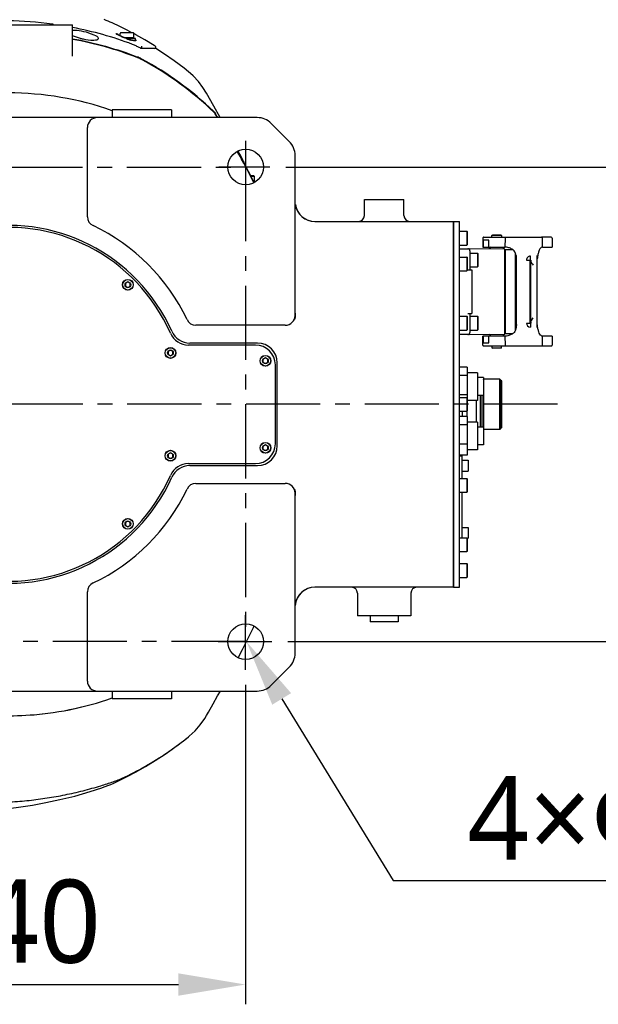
# Model space of a CAD drawing. Header units: millimetres. Extents: x 7426 to 8300, y 124 to 421.
# Tile 85 of 135: x 8011 to 8026, y 302 to 327. Entities that reach past the tile are written whole.
import ezdxf
from ezdxf import colors
from ezdxf.entities.mleader import LeaderData, LeaderLine
from ezdxf.math import Vec2, Vec3

# ---------------------------------------------------------------- set-up
doc = ezdxf.new("R2010")
doc.units = ezdxf.units.MM
doc.linetypes.add('BANKLINE1', pattern=[5.5, 4, -1.5])
doc.linetypes.add('CENTER', pattern=[0.6, 0.375, -0.075, 0.075, -0.075])
doc.layers.add('00_COMPONENTS', color=7, linetype='BANKLINE1')
doc.layers.add('外形图', color=7, linetype='Continuous')
doc.styles.add('微软雅黑', font='msyh.ttc')
doc.dimstyles.new('尺寸标注_1_20比例', dxfattribs={"dimtxt": 2.1, "dimasz": 1.7, "dimexe": 0.5, "dimexo": 0.4, "dimgap": 0.5, "dimtad": 1, "dimdec": 1, "dimlfac": 20, "dimdsep": 46, "dimtxsty": '微软雅黑', "dimcen": 0.09, "dimadec": 0, "dimazin": 0, "dimtp": 0.01, "dimtm": 0.01, "dimtfac": 1, "dimtdec": 1, "dimtofl": 0, "dimtmove": 0, "dimatfit": 3, "dimfxl": 1, "dimtolj": 1, "dimarcsym": 0})

# ---------------------------------------------------------------- blocks, each defined once
blk = doc.blocks.new('*D1484')
at = {"layer": '00_COMPONENTS', "color": 0, "linetype": 'ByBlock', "lineweight": -2, "ltscale": 20}
for p, q in [((8004.703, 322.672), (8004.703, 332.796)), ((8011.003, 322.672), (8011.003, 332.796)), ((8003.003, 332.296), (8001.303, 332.296)), ((8004.703, 332.296), (8011.003, 332.296)), ((8012.703, 332.296), (8025.707, 332.296)), ((8012.703, 332.296), (8014.403, 332.296))]:
    blk.add_line(p, q, dxfattribs=at)
at = {"layer": '00_COMPONENTS', "color": 0}
for points in [[(8003.003, 332.012), (8003.003, 332.579), (8004.703, 332.296)], [(8012.703, 332.579), (8012.703, 332.012), (8011.003, 332.296)]]:
    blk.add_solid(points, dxfattribs=at)
at = {"layer": 'Defpoints', "color": 0}
for p in [(8011.003, 332.296), (8004.703, 322.272), (8011.003, 322.272)]:
    blk.add_point(p, dxfattribs=at)
at = {"layer": '00_COMPONENTS', "color": 0, "insert": (8019.205, 333.886), "char_height": 2.1, "attachment_point": 5, "style": '微软雅黑'}
blk.add_mtext('\\A1;\\A1;126±0.03', dxfattribs=at)
blk = doc.blocks.new('*D1485')
at = {"layer": '00_COMPONENTS', "color": 0, "linetype": 'ByBlock', "lineweight": -2, "ltscale": 20}
for p, q in [((8005.003, 309.928), (8005.003, 301.849)), ((8017.003, 309.928), (8017.003, 301.849)), ((8006.703, 302.349), (8015.303, 302.349))]:
    blk.add_line(p, q, dxfattribs=at)
at = {"layer": '00_COMPONENTS', "color": 0}
for points in [[(8006.703, 302.632), (8006.703, 302.066), (8005.003, 302.349)], [(8015.303, 302.066), (8015.303, 302.632), (8017.003, 302.349)]]:
    blk.add_solid(points, dxfattribs=at)
at = {"layer": 'Defpoints', "color": 0}
for p in [(8005.003, 310.328), (8017.003, 310.328), (8017.003, 302.349)]:
    blk.add_point(p, dxfattribs=at)
at = {"layer": '00_COMPONENTS', "color": 0, "insert": (8011.003, 303.934), "char_height": 2.1, "attachment_point": 5, "style": '微软雅黑'}
blk.add_mtext('\\A1;240', dxfattribs=at)
blk = doc.blocks.new('*D1486')
at = {"layer": '00_COMPONENTS', "color": 0, "linetype": 'ByBlock', "lineweight": -2, "ltscale": 20}
for p, q in [((8018.016, 323.02), (8029.881, 323.02)), ((8029.381, 321.32), (8029.381, 312.72)), ((8018.068, 311.02), (8029.881, 311.02))]:
    blk.add_line(p, q, dxfattribs=at)
at = {"layer": '00_COMPONENTS', "color": 0}
for points in [[(8029.665, 321.32), (8029.098, 321.32), (8029.381, 323.02)], [(8029.098, 312.72), (8029.665, 312.72), (8029.381, 311.02)]]:
    blk.add_solid(points, dxfattribs=at)
at = {"layer": 'Defpoints', "color": 0}
for p in [(8017.616, 323.02), (8017.668, 311.02), (8029.381, 311.02)]:
    blk.add_point(p, dxfattribs=at)
at = {"layer": '00_COMPONENTS', "color": 0, "insert": (8027.796, 317.02), "char_height": 2.1, "attachment_point": 5, "rotation": 90, "style": '微软雅黑'}
blk.add_mtext('\\A1;240', dxfattribs=at)

msp = doc.modelspace()

# ---------------------------------------------------------------- linework, layer by layer
at = {"layer": '00_COMPONENTS', "ltscale": 20}
for p, q in [((8017.0034, 323.6865), (8017.0034, 322.4452)), ((8017.6165, 323.0201), (8016.328, 323.0201)), ((8017.0034, 310.303), (8017.0034, 311.6884)), ((8016.3102, 311.0201), (8017.6684, 311.0201))]:
    msp.add_line(p, q, dxfattribs=at)
at = {"layer": '00_COMPONENTS', "linetype": 'CENTER', "ltscale": 5}
for p, q in [((8005.0034, 323.0201), (8017.0034, 323.0201)), ((8017.0034, 323.0201), (8017.0034, 311.0201)), ((8017.0034, 311.0201), (8005.0034, 311.0201))]:
    msp.add_line(p, q, dxfattribs=at)
at = {"layer": '外形图', "linetype": 'Continuous'}
for p, q in [((8013.631, 326.6641), (8013.5806, 326.6861)), ((8013.6631, 326.6495), (8013.631, 326.6641)), ((8009.3785, 326.6201), (8012.6283, 326.6201)), ((8012.1299, 326.6307), (8012.1141, 326.6329)), ((8012.1496, 326.6279), (8012.1299, 326.6307)), ((8012.6284, 325.8278), (8012.6284, 326.6201)), ((8014.1509, 326.4176), (8013.8559, 326.4176)), ((8013.816, 326.3466), (8013.8012, 326.3545)), ((8013.8234, 326.3355), (8013.8054, 326.3443)), ((8013.8309, 326.3392), (8013.8309, 326.3926)), ((8013.933, 326.2939), (8013.904, 326.3059)), ((8013.9627, 326.2822), (8013.933, 326.2939)), ((8014.1759, 326.2874), (8013.9496, 326.2874)), ((8013.992, 326.2711), (8013.9627, 326.2822)), ((8014.0038, 326.2668), (8013.992, 326.2711)), ((8014.2234, 326.2701), (8013.9949, 326.2701)), ((8014.0222, 326.2603), (8014.0038, 326.2668)), ((8014.0687, 326.2453), (8014.0532, 326.2501)), ((8014.1279, 326.2294), (8014.1041, 326.2355)), ((8014.1175, 326.2273), (8014.1071, 326.2298)), ((8014.13, 326.2244), (8014.1175, 326.2273)), ((8014.1356, 326.2231), (8014.13, 326.2244)), ((8014.1407, 326.222), (8014.1356, 326.2231)), ((8014.1527, 326.2235), (8014.1453, 326.2252)), ((8014.1591, 326.2221), (8014.1527, 326.2235)), ((8014.1715, 326.2201), (8014.2256, 326.2201)), ((8014.1852, 326.2201), (8014.1725, 326.2201)), ((8014.173, 326.2201), (8014.1855, 326.2201)), ((8014.1759, 326.2874), (8014.1759, 326.3926)), ((8014.1759, 326.2874), (8014.2135, 326.2737)), ((8014.2234, 326.2201), (8014.1778, 326.2201)), ((8014.2213, 326.2201), (8014.227, 326.2201)), ((8014.2234, 326.2201), (8014.2234, 326.2701)), ((8014.2427, 326.2201), (8014.2234, 326.2201)), ((8014.2564, 326.0713), (8014.2364, 326.0814)), ((8014.3161, 326.0408), (8014.2962, 326.051)), ((8014.7293, 326.0201), (8014.3558, 326.0201)), ((8014.3733, 326.0559), (8014.3733, 326.0451)), ((8014.719, 326.0776), (8014.6916, 326.0947)), ((8014.7295, 326.0451), (8014.7295, 326.0565)), ((8012.6284, 325.827), (8012.6284, 325.8278)), ((8014.3656, 325.758), (8014.38, 325.7502)), ((8015.5558, 325.43), (8015.5528, 325.4324)), ((8015.6761, 325.3242), (8015.5529, 325.4324)), ((8013.6284, 324.4701), (8013.6284, 324.2701)), ((8015.1283, 324.4701), (8013.6285, 324.4701)), ((8015.1284, 324.4701), (8015.1284, 324.2701)), ((8017.2963, 324.2701), (8004.7105, 324.2701)), ((8016.2229, 324.3954), (8016.2277, 324.3879)), ((8016.2277, 324.3879), (8016.2407, 324.3669)), ((8013.0034, 321.7635), (8013.0034, 324.0201)), ((8018.1069, 323.6665), (8017.6498, 324.1236)), ((8018.2534, 319.2701), (8018.2534, 323.313)), ((8017.2134, 322.7951), (8017.1331, 322.7951)), ((8017.2284, 322.7801), (8017.1407, 322.7801)), ((8017.2284, 322.7801), (8017.2134, 322.7951)), ((8017.2284, 322.631), (8017.2284, 322.7801)), ((8020.0034, 322.1951), (8021.0034, 322.1951)), ((8020.0034, 321.7951), (8020.0034, 322.1951)), ((8021.0034, 321.7951), (8021.0034, 322.1951)), ((8018.7534, 321.6451), (8022.2534, 321.6451)), ((8022.2534, 321.6451), (8022.4034, 321.6451)), ((8022.2534, 321.6451), (8022.2534, 312.3951)), ((8022.2534, 312.3951), (8022.2534, 321.6451)), ((8022.4034, 312.3951), (8022.4034, 321.6451)), ((8022.4034, 321.3951), (8022.5959, 321.3951)), ((8022.6034, 321.3876), (8022.5959, 321.3951)), ((8022.5959, 321.3951), (8022.5959, 321.0451)), ((8022.6034, 321.3876), (8022.6034, 321.0526)), ((8022.9984, 321.2201), (8022.9984, 320.9979)), ((8023.0238, 321.2451), (8024.4759, 321.2451)), ((8023.2284, 321.2901), (8023.2384, 321.3001)), ((8023.4684, 321.2901), (8023.2284, 321.2901)), ((8023.2284, 321.2451), (8023.2284, 321.2901)), ((8023.4584, 321.3001), (8023.2384, 321.3001)), ((8023.4584, 321.3001), (8023.4684, 321.2901)), ((8023.4684, 321.2901), (8023.4684, 321.2451)), ((8023.5652, 321.2201), (8023.5512, 320.9979)), ((8024.7234, 321.2451), (8024.4788, 321.2451)), ((8024.5027, 321.2201), (8024.4998, 321.22)), ((8024.5092, 320.9979), (8024.5027, 321.2201)), ((8024.7484, 321.2201), (8024.7484, 320.9979)), ((8022.4034, 321.0451), (8022.5959, 321.0451)), ((8022.4034, 320.9546), (8022.4684, 320.9546)), ((8022.4684, 320.9551), (8022.6683, 320.9551)), ((8022.6034, 321.0526), (8022.5959, 321.0451)), ((8023.5559, 320.9451), (8022.6683, 320.9551)), ((8022.6684, 320.9551), (8022.6686, 320.9551)), ((8022.9984, 320.9979), (8023.5512, 320.9979)), ((8023.1456, 321.1679), (8023.0044, 321.1679)), ((8023.0044, 321.1679), (8023.0044, 320.9979)), ((8023.1456, 320.9979), (8023.1456, 321.1679)), ((8023.2039, 320.9979), (8023.1555, 320.9496)), ((8023.5456, 320.9452), (8023.4929, 320.9979)), ((8023.5559, 318.7951), (8023.5559, 320.9451)), ((8023.5684, 320.9338), (8023.7541, 320.9338)), ((8023.5684, 318.8063), (8023.5684, 320.9338)), ((8024.5092, 320.9979), (8024.7484, 320.9979)), ((8022.4034, 320.7451), (8022.5959, 320.7451)), ((8022.6034, 320.7376), (8022.5959, 320.7451)), ((8022.5959, 320.7451), (8022.5959, 320.3951)), ((8022.6034, 320.7376), (8022.6034, 320.4026)), ((8022.6684, 320.9051), (8022.6684, 320.4201)), ((8022.6684, 320.8451), (8022.8609, 320.8451)), ((8022.8684, 320.8376), (8022.8609, 320.8451)), ((8022.8609, 320.8451), (8022.8609, 320.4951)), ((8022.8684, 320.8376), (8022.8684, 320.5026)), ((8023.5559, 320.8813), (8023.5684, 320.8813)), ((8023.823, 318.901), (8023.823, 320.8392)), ((8023.848, 318.9589), (8023.848, 320.7813)), ((8024.373, 318.959), (8024.373, 320.7812)), ((8022.6684, 320.4951), (8022.8609, 320.4951)), ((8022.8684, 320.5026), (8022.8609, 320.4951)), ((8023.8305, 320.6506), (8023.848, 320.6537)), ((8023.8305, 320.5719), (8023.8305, 320.6506)), ((8023.848, 320.6344), (8023.8305, 320.6375)), ((8023.8305, 320.585), (8023.848, 320.5881)), ((8023.848, 320.5688), (8023.8305, 320.5719)), ((8023.8305, 320.5456), (8023.8468, 320.5485)), ((8023.8305, 320.48), (8023.8305, 320.5456)), ((8023.8305, 320.539), (8023.848, 320.5421)), ((8023.848, 320.4769), (8023.8305, 320.48)), ((8023.8305, 320.4537), (8023.848, 320.4568)), ((8023.8305, 320.3881), (8023.8305, 320.4537)), ((8024.1888, 320.6623), (8024.208, 320.6635)), ((8024.1888, 320.6629), (8024.1888, 320.6615)), ((8024.208, 320.6608), (8024.1888, 320.6623)), ((8024.1888, 320.6596), (8024.208, 320.6608)), ((8024.1888, 320.6602), (8024.1888, 320.6589)), ((8024.208, 320.6581), (8024.1888, 320.6596)), ((8024.1888, 320.6569), (8024.208, 320.6581)), ((8024.1888, 320.6575), (8024.1888, 320.6562)), ((8024.208, 320.6554), (8024.1888, 320.6569)), ((8024.1888, 320.6542), (8024.208, 320.6554)), ((8024.1888, 320.6548), (8024.1888, 320.6535)), ((8024.208, 320.6527), (8024.1888, 320.6542)), ((8024.1888, 320.6515), (8024.208, 320.6527)), ((8024.1888, 320.6521), (8024.1888, 320.6508)), ((8024.208, 320.65), (8024.1888, 320.6515)), ((8024.1888, 320.6488), (8024.208, 320.65)), ((8024.1888, 320.6494), (8024.1888, 320.6481)), ((8024.208, 320.6474), (8024.1888, 320.6488)), ((8024.1888, 320.6461), (8024.208, 320.6474)), ((8024.1888, 320.6467), (8024.1888, 320.6454)), ((8024.208, 320.6447), (8024.1888, 320.6461)), ((8024.1888, 320.6434), (8024.208, 320.6447)), ((8024.1888, 320.644), (8024.1888, 320.6427)), ((8024.208, 320.642), (8024.1888, 320.6434)), ((8024.1888, 320.6414), (8024.1888, 320.64)), ((8024.208, 320.6393), (8024.1888, 320.6407)), ((8024.1888, 320.638), (8024.208, 320.6393)), ((8024.1888, 320.6387), (8024.1888, 319.0988)), ((8024.208, 320.6366), (8024.1888, 320.638)), ((8024.1975, 320.6413), (8024.208, 320.642)), ((8024.1979, 320.6662), (8024.198, 320.6658)), ((8024.198, 320.6652), (8024.198, 320.6658)), ((8024.198, 320.665), (8024.198, 320.6639)), ((8024.208, 320.6635), (8024.198, 320.6643)), ((8024.198, 320.6359), (8024.208, 320.6366)), ((8024.198, 320.6359), (8024.198, 320.6342)), ((8024.198, 320.6335), (8024.198, 319.1067)), ((8024.208, 320.6615), (8024.208, 320.6602)), ((8024.208, 320.6589), (8024.208, 320.6575)), ((8024.208, 320.6562), (8024.208, 320.6548)), ((8024.208, 320.6535), (8024.208, 320.6521)), ((8024.208, 320.6508), (8024.208, 320.6494)), ((8024.208, 320.6481), (8024.208, 320.6467)), ((8024.208, 320.6454), (8024.208, 320.644)), ((8024.208, 320.6427), (8024.208, 320.6414)), ((8024.208, 320.64), (8024.208, 320.6387)), ((8024.208, 320.6373), (8024.208, 320.6363)), ((8022.4034, 320.3951), (8022.5959, 320.3951)), ((8022.6034, 320.4026), (8022.5959, 320.3951)), ((8022.6184, 320.4201), (8022.7184, 320.4201)), ((8022.7184, 320.4201), (8022.7184, 319.3201)), ((8023.848, 320.385), (8023.8305, 320.3881)), ((8023.8305, 320.2831), (8023.848, 320.2862)), ((8023.8305, 320.2044), (8023.8305, 320.2831)), ((8023.8305, 320.2109), (8023.848, 320.2078)), ((8023.8305, 320.2044), (8023.8468, 320.2015)), ((8023.8305, 320.1781), (8023.848, 320.1812)), ((8023.8305, 320.1781), (8023.8305, 320.165)), ((8014.0263, 320.1147), (8013.9641, 320.0788)), ((8013.9641, 320.0788), (8013.9641, 320.0071)), ((8013.9641, 320.0071), (8014.0263, 319.9712)), ((8014.0884, 320.0788), (8014.0263, 320.1147)), ((8014.0263, 319.9712), (8014.0884, 320.0071)), ((8014.0884, 320.0071), (8014.0884, 320.0788)), ((8023.848, 320.1619), (8023.8305, 320.165)), ((8023.848, 320.0631), (8023.8305, 320.06)), ((8023.8305, 320.06), (8023.8305, 319.9681)), ((8023.848, 319.9781), (8023.8305, 319.9812)), ((8023.8305, 319.9681), (8023.848, 319.965)), ((8023.8305, 319.955), (8023.848, 319.9581)), ((8023.8305, 319.8762), (8023.8305, 319.955)), ((8023.8305, 319.8828), (8023.848, 319.8797)), ((8023.8305, 319.8762), (8023.8468, 319.8733)), ((8018.255, 319.1935), (8018.2573, 319.2106)), ((8022.4034, 319.2451), (8022.5959, 319.2451)), ((8022.6034, 319.2376), (8022.5959, 319.2451)), ((8022.5959, 319.2451), (8022.5959, 318.8951)), ((8022.6034, 319.2376), (8022.6034, 318.9026)), ((8022.6184, 319.3201), (8022.7184, 319.3201)), ((8022.6684, 319.3201), (8022.6684, 318.8351)), ((8022.6684, 319.2451), (8022.8609, 319.2451)), ((8022.8684, 319.2376), (8022.8609, 319.2451)), ((8022.8609, 319.2451), (8022.8609, 318.8951)), ((8022.8684, 319.2376), (8022.8684, 318.9026)), ((8018.0034, 319.0201), (8015.7468, 319.0201)), ((8024.098, 319.0744), (8024.1974, 319.0744)), ((8024.1888, 319.1021), (8024.208, 319.1036)), ((8024.208, 319.1009), (8024.1888, 319.1021)), ((8024.1888, 319.0994), (8024.208, 319.1009)), ((8024.1888, 319.0967), (8024.208, 319.0982)), ((8024.1888, 319.0975), (8024.1888, 319.0961)), ((8024.208, 319.0955), (8024.1888, 319.0967)), ((8024.1888, 319.0941), (8024.208, 319.0955)), ((8024.1888, 319.0948), (8024.1888, 319.0934)), ((8024.208, 319.0928), (8024.1888, 319.0941)), ((8024.1888, 319.0914), (8024.208, 319.0928)), ((8024.1888, 319.0921), (8024.1888, 319.0907)), ((8024.208, 319.0901), (8024.1888, 319.0914)), ((8024.1888, 319.0887), (8024.208, 319.0901)), ((8024.1888, 319.0894), (8024.1888, 319.0881)), ((8024.208, 319.0874), (8024.1888, 319.0887)), ((8024.1888, 319.086), (8024.208, 319.0874)), ((8024.1888, 319.0867), (8024.1888, 319.0854)), ((8024.208, 319.0847), (8024.1888, 319.086)), ((8024.1888, 319.0833), (8024.208, 319.0847)), ((8024.1888, 319.084), (8024.1888, 319.0827)), ((8024.208, 319.0821), (8024.1888, 319.0833)), ((8024.1888, 319.0806), (8024.208, 319.0821)), ((8024.1888, 319.0813), (8024.1888, 319.08)), ((8024.208, 319.0794), (8024.1888, 319.0806)), ((8024.1888, 319.0779), (8024.208, 319.0794)), ((8024.1888, 319.0786), (8024.1888, 319.0773)), ((8024.208, 319.0767), (8024.1888, 319.0779)), ((8024.208, 319.0982), (8024.1975, 319.0989)), ((8024.198, 319.106), (8024.198, 319.1042)), ((8024.208, 319.1036), (8024.198, 319.1042)), ((8024.198, 319.0759), (8024.208, 319.0767)), ((8024.198, 319.0744), (8024.198, 319.0763)), ((8024.198, 319.0739), (8024.198, 318.9741)), ((8024.208, 319.1039), (8024.208, 319.1029)), ((8024.208, 319.1015), (8024.208, 319.1002)), ((8024.208, 319.0988), (8024.208, 319.0975)), ((8024.208, 319.0961), (8024.208, 319.0948)), ((8024.208, 319.0934), (8024.208, 319.0921)), ((8024.208, 319.0907), (8024.208, 319.0894)), ((8024.208, 319.0881), (8024.208, 319.0867)), ((8024.208, 319.0854), (8024.208, 319.084)), ((8024.208, 319.0827), (8024.208, 319.0813)), ((8024.208, 319.08), (8024.208, 319.0786)), ((8024.208, 319.0773), (8024.208, 319.0763)), ((8022.4034, 318.8951), (8022.5959, 318.8951)), ((8022.4684, 318.7856), (8022.4034, 318.7856)), ((8022.6683, 318.7851), (8022.4684, 318.7851)), ((8022.6034, 318.9026), (8022.5959, 318.8951)), ((8022.6683, 318.7851), (8023.5559, 318.7951)), ((8022.6684, 318.8951), (8022.8609, 318.8951)), ((8022.6686, 318.7851), (8022.6684, 318.7851)), ((8022.8684, 318.9026), (8022.8609, 318.8951)), ((8023.5512, 318.7422), (8022.9984, 318.7422)), ((8022.9984, 318.5201), (8022.9984, 318.7422)), ((8023.0044, 318.7422), (8023.0044, 318.5722)), ((8023.1456, 318.5722), (8023.1456, 318.7422)), ((8023.2039, 318.7422), (8023.1555, 318.7906)), ((8023.5456, 318.795), (8023.4929, 318.7422)), ((8023.5512, 318.7422), (8023.5652, 318.5201)), ((8023.5684, 318.8588), (8023.5559, 318.8588)), ((8023.7541, 318.8063), (8023.5684, 318.8063)), ((8024.5027, 318.5201), (8024.5092, 318.7422)), ((8024.7484, 318.7422), (8024.5092, 318.7422)), ((8024.7484, 318.7422), (8024.7484, 318.5201)), ((8017.2534, 318.5201), (8015.5587, 318.5201)), ((8017.3034, 318.5701), (8015.5912, 318.5701)), ((8023.0044, 318.5722), (8023.1456, 318.5722)), ((8023.0272, 318.4951), (8024.4759, 318.4951)), ((8023.2284, 318.4951), (8023.2284, 318.4501)), ((8023.2284, 318.4501), (8023.4684, 318.4501)), ((8023.2284, 318.4501), (8023.2384, 318.4401)), ((8023.4584, 318.4401), (8023.2384, 318.4401)), ((8023.4584, 318.4401), (8023.4684, 318.4501)), ((8023.4684, 318.4501), (8023.4684, 318.4951)), ((8024.4788, 318.4951), (8024.7234, 318.4951)), ((8024.5027, 318.5201), (8024.4998, 318.5202)), ((8015.1034, 318.3918), (8015.0412, 318.356)), ((8015.0412, 318.356), (8015.0412, 318.2842)), ((8015.0412, 318.2842), (8015.1034, 318.2483)), ((8015.1655, 318.356), (8015.1034, 318.3918)), ((8015.1034, 318.2483), (8015.1655, 318.2842)), ((8015.1655, 318.2842), (8015.1655, 318.356)), ((8017.5034, 318.1918), (8017.4412, 318.156)), ((8017.5655, 318.156), (8017.5034, 318.1918)), ((8017.4412, 318.156), (8017.4412, 318.0842)), ((8017.4412, 318.0842), (8017.5034, 318.0483)), ((8017.5034, 318.0483), (8017.5655, 318.0842)), ((8017.5655, 318.0842), (8017.5655, 318.156)), ((8017.7534, 316.0201), (8017.7534, 318.0201)), ((8017.8034, 315.9701), (8017.8034, 318.0701)), ((8022.6034, 317.9592), (8022.4034, 317.9592)), ((8022.6034, 317.9592), (8022.6034, 317.1876)), ((8022.6034, 317.749), (8022.4034, 317.749)), ((8022.8609, 317.8201), (8022.6034, 317.8201)), ((8022.8609, 317.8201), (8022.8609, 317.1201)), ((8023.0109, 317.6951), (8022.8609, 317.6951)), ((8023.0109, 317.6951), (8023.0109, 317.2451)), ((8023.0109, 317.6501), (8023.0159, 317.6551)), ((8023.4284, 317.6551), (8023.0159, 317.6551)), ((8023.0159, 317.6551), (8023.0159, 316.3851)), ((8023.4534, 317.6301), (8023.4284, 317.6551)), ((8023.4284, 316.3851), (8023.4284, 317.6551)), ((8023.4534, 316.4101), (8023.4534, 317.6301)), ((8023.4784, 317.6176), (8023.4534, 317.6176)), ((8023.4784, 316.4226), (8023.4784, 317.6176)), ((8022.6034, 317.2599), (8022.4034, 317.2599)), ((8022.4034, 317.1951), (8022.5959, 317.1951)), ((8022.6034, 317.1876), (8022.5959, 317.1951)), ((8022.5959, 317.1951), (8022.5959, 316.8451)), ((8023.0109, 317.2451), (8022.8609, 317.2451)), ((8022.9349, 316.4451), (8022.9349, 317.2451)), ((8022.9784, 316.4451), (8022.9784, 317.2451)), ((8022.6034, 317.1876), (8022.6034, 316.8526)), ((8022.8609, 317.1201), (8022.6034, 317.1201)), ((8022.8384, 316.5701), (8022.8384, 317.1201)), ((8022.4034, 316.8451), (8022.5959, 316.8451)), ((8022.6034, 316.7092), (8022.4034, 316.7092)), ((8022.4784, 316.8451), (8022.4784, 316.7092)), ((8022.6034, 316.8526), (8022.5959, 316.8451)), ((8022.6034, 316.7092), (8022.6034, 316.8526)), ((8022.6034, 316.7092), (8022.6034, 315.731)), ((8022.6034, 316.499), (8022.4034, 316.499)), ((8022.8609, 316.5701), (8022.6034, 316.5701)), ((8022.8609, 316.5701), (8022.8609, 315.8701)), ((8023.0109, 316.4451), (8022.8609, 316.4451)), ((8023.0109, 316.4451), (8023.0109, 315.9951)), ((8023.0109, 316.3901), (8023.0159, 316.3851)), ((8023.4284, 316.3851), (8023.0159, 316.3851)), ((8023.4534, 316.4101), (8023.4284, 316.3851)), ((8023.4784, 316.4226), (8023.4534, 316.4226)), ((8017.5034, 315.9918), (8017.4412, 315.956)), ((8017.4412, 315.956), (8017.4412, 315.8842)), ((8017.5655, 315.956), (8017.5034, 315.9918)), ((8017.5655, 315.8842), (8017.5655, 315.956)), ((8022.6034, 316.0099), (8022.4034, 316.0099)), ((8023.0109, 315.9951), (8022.8609, 315.9951)), ((8015.1034, 315.7918), (8015.0412, 315.756)), ((8015.0412, 315.756), (8015.0412, 315.6842)), ((8015.1655, 315.756), (8015.1034, 315.7918)), ((8015.1655, 315.6842), (8015.1655, 315.756)), ((8017.4412, 315.8842), (8017.5034, 315.8483)), ((8017.5034, 315.8483), (8017.5655, 315.8842)), ((8022.6034, 315.731), (8022.4034, 315.731)), ((8022.4034, 315.7201), (8022.4784, 315.7201)), ((8022.4784, 315.1451), (8022.4784, 315.7201)), ((8022.8609, 315.8701), (8022.6034, 315.8701)), ((8015.0412, 315.6842), (8015.1034, 315.6483)), ((8015.1034, 315.6483), (8015.1655, 315.6842)), ((8015.5587, 315.5201), (8017.2534, 315.5201)), ((8015.5912, 315.4701), (8017.3034, 315.4701)), ((8022.4784, 315.6076), (8022.6234, 315.6076)), ((8022.6284, 315.6026), (8022.6234, 315.6076)), ((8022.6234, 315.6076), (8022.6234, 315.3326)), ((8022.6284, 315.6026), (8022.6284, 315.3376)), ((8022.4784, 315.3326), (8022.6234, 315.3326)), ((8022.6284, 315.3376), (8022.6234, 315.3326)), ((8015.7468, 315.0201), (8018.0034, 315.0201)), ((8022.4034, 315.1451), (8022.5959, 315.1451)), ((8022.6034, 315.1376), (8022.5959, 315.1451)), ((8022.5959, 315.1451), (8022.5959, 314.7951)), ((8022.6034, 315.1376), (8022.6034, 314.8026)), ((8018.2534, 310.7272), (8018.2534, 314.7701)), ((8022.4034, 314.7951), (8022.5959, 314.7951)), ((8022.4784, 313.6451), (8022.4784, 314.7951)), ((8022.6034, 314.8026), (8022.5959, 314.7951)), ((8014.0263, 314.069), (8013.9641, 314.0331)), ((8013.9641, 314.0331), (8013.9641, 313.9613)), ((8013.9641, 313.9613), (8014.0263, 313.9255)), ((8014.0884, 314.0331), (8014.0263, 314.069)), ((8014.0263, 313.9255), (8014.0884, 313.9613)), ((8014.0884, 313.9613), (8014.0884, 314.0331)), ((8022.4784, 313.9076), (8022.6234, 313.9076)), ((8022.6284, 313.9026), (8022.6234, 313.9076)), ((8022.6234, 313.9076), (8022.6234, 313.6326)), ((8022.6284, 313.9026), (8022.6284, 313.6376)), ((8022.4034, 313.6451), (8022.5959, 313.6451)), ((8022.6034, 313.6376), (8022.5959, 313.6451)), ((8022.5959, 313.6451), (8022.5959, 313.2951)), ((8022.6034, 313.6376), (8022.6034, 313.3026)), ((8022.6034, 313.6326), (8022.6234, 313.6326)), ((8022.6284, 313.6376), (8022.6234, 313.6326)), ((8022.4034, 313.2951), (8022.5959, 313.2951)), ((8022.6034, 313.3026), (8022.5959, 313.2951)), ((8022.4034, 312.9951), (8022.5959, 312.9951)), ((8022.6034, 312.9876), (8022.5959, 312.9951)), ((8022.5959, 312.9951), (8022.5959, 312.6451)), ((8022.6034, 312.9876), (8022.6034, 312.6526)), ((8022.4034, 312.6451), (8022.5959, 312.6451)), ((8022.6034, 312.6526), (8022.5959, 312.6451)), ((8013.0034, 310.0201), (8013.0034, 312.2767)), ((8022.2534, 312.3951), (8018.7534, 312.3951)), ((8019.8284, 312.2451), (8019.8284, 311.6701)), ((8021.1784, 312.2451), (8021.1784, 311.6701)), ((8022.2534, 312.3951), (8022.4034, 312.3951)), ((8021.1784, 311.6701), (8019.8284, 311.6701)), ((8020.1534, 311.6701), (8020.1534, 311.5201)), ((8020.8534, 311.5201), (8020.1534, 311.5201)), ((8020.8534, 311.6701), (8020.8534, 311.5201)), ((8017.6498, 309.9165), (8018.1069, 310.3737)), ((8004.7105, 309.7701), (8017.2963, 309.7701)), ((8013.6284, 309.7701), (8013.6284, 309.5701)), ((8015.1284, 309.7701), (8015.1284, 309.5701)), ((8015.1283, 309.5701), (8013.6285, 309.5701)), ((8015.4624, 308.5359), (8015.4912, 308.5586)), ((8015.465, 308.538), (8015.5559, 308.6102)), ((8015.5521, 308.6072), (8015.5772, 308.6277)), ((8015.5521, 308.6072), (8015.5559, 308.6102)), ((8013.6692, 307.4436), (8013.7526, 307.4828))]:
    msp.add_line(p, q, dxfattribs=at)
at = {"layer": '外形图', "linetype": 'CENTER', "ltscale": 5}
msp.add_line((8024.8875, 317.0201), (7969.7712, 317.0201), dxfattribs=at)
at = {"layer": '外形图', "linetype": 'Continuous'}
for points in [[(8013.5806, 326.6861), (8013.5291, 326.7075), (8013.4771, 326.7279), (8013.4248, 326.7474)], [(8014.1298, 326.4176), (8014.0073, 326.4824), (8013.7924, 326.5891), (8013.6657, 326.6491)], [(8013.8054, 326.3443), (8013.789, 326.3527), (8013.7742, 326.3606), (8013.7611, 326.3681), (8013.7496, 326.375), (8013.7399, 326.3813), (8013.7318, 326.3869), (8013.7254, 326.3919)], [(8013.7519, 326.3863), (8013.7509, 326.3872), (8013.7477, 326.3903), (8013.7464, 326.3918), (8013.7466, 326.3914), (8013.7473, 326.3892)], [(8013.8012, 326.3545), (8013.7888, 326.3614), (8013.7781, 326.3678), (8013.7689, 326.3736), (8013.7614, 326.3788), (8013.7554, 326.3833), (8013.7519, 326.3863)], [(8013.904, 326.3059), (8013.8777, 326.3173), (8013.8544, 326.3279), (8013.8338, 326.3377), (8013.816, 326.3466)], [(8013.9347, 326.2874), (8013.91, 326.2973), (8013.8864, 326.3072), (8013.864, 326.3169), (8013.843, 326.3264), (8013.8234, 326.3355)], [(8013.9884, 326.2668), (8013.9603, 326.2774), (8013.9347, 326.2874)], [(8014.0532, 326.2501), (8014.0376, 326.2551), (8014.0222, 326.2603)], [(8014.1041, 326.2355), (8014.0994, 326.2367), (8014.0842, 326.2409), (8014.0687, 326.2453)], [(8014.1453, 326.2252), (8014.1371, 326.2271), (8014.1279, 326.2294)], [(8014.1526, 326.2201), (8014.1524, 326.2201), (8014.1516, 326.2202), (8014.1504, 326.2203), (8014.1488, 326.2205), (8014.1471, 326.2208), (8014.1451, 326.2212), (8014.143, 326.2216), (8014.1407, 326.222)], [(8014.1726, 326.2201), (8014.1713, 326.2202), (8014.1685, 326.2205), (8014.1644, 326.2211), (8014.1591, 326.2221)], [(8014.6916, 326.0947), (8014.4575, 326.2361), (8014.2289, 326.3652), (8014.1761, 326.3931)], [(8014.3537, 326.0212), (8014.3561, 326.0218), (8014.3602, 326.0236), (8014.3639, 326.0261), (8014.3672, 326.0293), (8014.3698, 326.0329), (8014.3717, 326.0366), (8014.3728, 326.0407), (8014.3733, 326.0451)], [(8014.3669, 326.0758), (8014.3675, 326.0753), (8014.3681, 326.0747), (8014.3687, 326.0741), (8014.3692, 326.0734), (8014.3698, 326.0727), (8014.3703, 326.072), (8014.3708, 326.0711), (8014.3712, 326.0703), (8014.3716, 326.0693), (8014.372, 326.0684), (8014.3724, 326.0674), (8014.3727, 326.0663), (8014.3729, 326.0653), (8014.3731, 326.0642), (8014.3733, 326.0629), (8014.3734, 326.0615), (8014.3735, 326.06), (8014.3734, 326.0583)], [(8014.7295, 326.059), (8014.7292, 326.0626), (8014.7282, 326.0662), (8014.7266, 326.0694), (8014.7246, 326.0722), (8014.7222, 326.0745), (8014.7202, 326.076)], [(8015.5558, 325.43), (8015.4456, 325.5174), (8015.1975, 325.7038), (8014.9505, 325.8762), (8014.7298, 326.0201)], [(8016.0135, 324.8896), (8015.9248, 325.0306), (8015.8073, 325.1846), (8015.6761, 325.3242)], [(8016.3631, 324.2701), (8016.2005, 324.5617), (8016.0135, 324.8896)], [(8016.1944, 324.4293), (8016.2007, 324.423), (8016.2067, 324.4165), (8016.2124, 324.4097), (8016.2178, 324.4026), (8016.2229, 324.3954)], [(8016.2353, 324.3636), (8016.2305, 324.371), (8016.2254, 324.3782), (8016.22, 324.3851), (8016.2144, 324.3919), (8016.2085, 324.3983), (8016.2023, 324.4046)], [(8018.2534, 319.1716), (8018.2534, 319.1725), (8018.2535, 319.177), (8018.2538, 319.1818), (8018.2543, 319.1871), (8018.255, 319.1935)], [(8018.2614, 319.26), (8018.2615, 319.2745), (8018.2611, 319.2889), (8018.2602, 319.3025), (8018.259, 319.3149), (8018.2577, 319.3261), (8018.2565, 319.3358)], [(8018.2573, 319.2106), (8018.2586, 319.2212), (8018.2598, 319.2331), (8018.2608, 319.2461), (8018.2614, 319.26)], [(8018.2574, 314.8283), (8018.2551, 314.8462), (8018.2543, 314.8527), (8018.2538, 314.8581), (8018.2535, 314.8629), (8018.2534, 314.8674), (8018.2534, 314.8686)], [(8018.2564, 314.7038), (8018.2576, 314.7133), (8018.2589, 314.7243), (8018.2601, 314.7365), (8018.261, 314.7498), (8018.2615, 314.7639), (8018.2615, 314.7782)], [(8018.2615, 314.7782), (8018.2609, 314.792), (8018.26, 314.8052), (8018.2588, 314.8174), (8018.2574, 314.8283)], [(8016.8162, 310.6115), (8016.825, 310.6284), (8016.9233, 310.8193), (8017.0188, 311.0081), (8017.1114, 311.1949), (8017.2013, 311.3795), (8017.2182, 311.4151)], [(8016.0138, 309.151), (8016.0645, 309.2393), (8016.1805, 309.4431), (8016.2941, 309.6452), (8016.3635, 309.7701)], [(8015.5772, 308.6277), (8015.7246, 308.7642), (8015.8544, 308.9135), (8015.9684, 309.0757), (8016.0139, 309.1512)], [(8013.7526, 307.4828), (8013.991, 307.6003), (8014.232, 307.7276), (8014.4744, 307.8648), (8014.7182, 308.0128), (8014.9649, 308.1737), (8015.2144, 308.3486), (8015.465, 308.538)], [(8005.2275, 306.722), (8005.5621, 306.711), (8005.9648, 306.6991), (8006.3855, 306.6882), (8006.8216, 306.6787), (8007.2766, 306.6712), (8007.7515, 306.6663), (8008.2376, 306.6651), (8008.7219, 306.6688), (8009.1923, 306.6781), (8009.6447, 306.6939), (8010.078, 306.7169), (8010.4944, 306.7478), (8010.8906, 306.7869), (8011.2632, 306.8334), (8011.6122, 306.8866), (8011.9536, 306.9484), (8012.3077, 307.0235), (8012.682, 307.1159), (8013.0715, 307.2271), (8013.3667, 307.3225)], [(8013.3659, 307.3222), (8013.387, 307.3294), (8013.4518, 307.3528), (8013.5226, 307.3801), (8013.5969, 307.4111), (8013.6706, 307.4441)]]:
    msp.add_lwpolyline(points, dxfattribs=at)
for centre, radius in [((8017.0034, 323.0201), 0.45), ((8014.0263, 320.043), 0.1375), ((8014.0263, 320.043), 0.1325), ((8014.0263, 320.043), 0.0717), ((8015.1034, 318.3201), 0.1375), ((8015.1034, 318.3201), 0.1325), ((8015.1034, 318.3201), 0.0717), ((8017.5034, 318.1201), 0.1375), ((8017.5034, 318.1201), 0.1325), ((8017.5034, 318.1201), 0.0717), ((8017.5034, 315.9201), 0.1375), ((8017.5034, 315.9201), 0.1325), ((8017.5034, 315.9201), 0.0717), ((8015.1034, 315.7201), 0.1375), ((8015.1034, 315.7201), 0.1325), ((8015.1034, 315.7201), 0.0717), ((8014.0263, 313.9972), 0.1375), ((8014.0263, 313.9972), 0.1325), ((8014.0263, 313.9972), 0.0717), ((8017.0034, 311.0201), 0.45)]:
    msp.add_circle(centre, radius, dxfattribs=at)
for centre, radius, start, end in [((8013.8559, 326.3926), 0.025, 90, 180), ((8014.1509, 326.3926), 0.025, 0, 90), ((8014.4281, 327.4583), 1.2704, 249.73261, 251.27517), ((8014.4351, 327.4785), 1.2918, 251.26873, 251.77806), ((8014.4164, 327.4209), 1.2312, 251.76596, 253.3302), ((8014.3855, 327.3187), 1.1245, 253.34365, 253.88723), ((8014.3665, 327.2526), 1.0557, 253.88682, 254.43874), ((8014.3336, 327.1337), 0.9324, 254.42337, 255.67141), ((8014.3023, 327.0122), 0.8069, 255.68876, 256.19692), ((8014.2084, 326.2596), 0.015, 44.44366, 70), ((8013.8018, 325.2184), 0.9662, 63.27224, 69.35511), ((8010.5564, 318.7732), 8.1825, 62.80306, 63.11633), ((8010.5562, 318.7727), 8.183, 62.33308, 62.64638), ((8014.7045, 326.0451), 0.025, 270, 0), ((8013.9497, 324.9834), 0.8791, 67.36921, 68.48136), ((8013.9463, 324.9455), 0.9005, 61.69209, 68.42943), ((8013.9463, 324.9753), 0.8879, 64.04942, 67.3661), ((8013.944, 324.9705), 0.8932, 62.94747, 64.05222), ((8013.9435, 324.9695), 0.8943, 61.84057, 62.94755), ((8010.4086, 318.3804), 8.358, 46.11743, 61.68246), ((8010.4256, 318.4119), 8.3359, 46.20855, 61.68112), ((8011.0034, 317.0201), 7.875, 70.527, 109.46842), ((8013.2534, 324.0201), 0.25, 89.99975, 180.00011), ((7994.6157, 310.9869), 25.4233, 31.4996, 31.74632), ((7994.4159, 310.941), 25.6237, 31.34533, 31.59824), ((8017.2963, 323.7701), 0.5, 45, 90), ((8017.7534, 323.313), 0.5, 0, 45), ((7999.346, 313.7086), 19.9651, 26.51336, 29.09511), ((7999.2082, 313.6831), 20.1015, 26.40342, 28.96786), ((7992.7916, 311.1345), 26.9864, 26.84274, 27.10053), ((7989.9732, 309.7068), 30.1458, 26.70506, 26.84494), ((7987.6012, 308.5138), 32.8009, 26.55217, 26.70481), ((8006.3007, 317.2774), 12.1567, 26.09648, 26.99265), ((8018.7534, 322.1451), 0.5, 188.49515, 270), ((8018.7534, 322.1451), 0.5, 190.00002, 270), ((8013.2534, 321.7635), 0.25, 180, 244.62307), ((8019.8534, 321.7951), 0.15, 270, 0), ((8021.1534, 321.7951), 0.15, 180, 270), ((8011.0034, 317.0201), 4.525, 24.07676, 335.92324), ((8011.0034, 317.0201), 4.475, 23.7039, 336.2961), ((8011.0034, 317.0201), 5, 25.37693, 64.62307), ((8023.0234, 321.2201), 0.025, 89.98437, 180), ((8024.4766, 321.2201), 0.0262, 0.03103, 14.36622), ((8024.7234, 321.2201), 0.025, 0, 90), ((8022.6184, 320.9051), 0.05, 359.99881, 90), ((8018.0034, 319.2701), 0.25, 270, 0), ((8015.7468, 319.2701), 0.25, 205.37693, 270), ((8024.1981, 319.0742), 0.1001, 179.93073, 269.9293), ((8015.5587, 319.0201), 0.5, 203.7039, 270), ((8015.5912, 319.0701), 0.5, 204.07676, 270), ((8022.6184, 318.8351), 0.05, 270, 0.00119), ((8017.2534, 318.0201), 0.5, 0, 90), ((8017.3034, 318.0701), 0.5, 0, 90), ((8023.0234, 318.5201), 0.025, 180, 270.01563), ((8024.4788, 318.5179), 0.0228, 270.0266, 277.89798), ((8024.7234, 318.5201), 0.025, 270, 0), ((8017.2534, 316.0201), 0.5, 270, 0), ((8017.3034, 315.9701), 0.5, 270, 0), ((8015.5587, 315.0201), 0.5, 90, 156.2961), ((8015.5912, 314.9701), 0.5, 90, 155.92324), ((8015.7468, 314.7701), 0.25, 90, 154.62307), ((8018.0034, 314.7701), 0.25, 0, 90), ((8011.0034, 317.0201), 5, 295.37693, 334.62307), ((8013.2534, 312.2767), 0.25, 115.37693, 180), ((8018.7534, 311.8951), 0.5, 90, 175.38343), ((8018.7534, 311.8951), 0.5, 90, 171.76951), ((8019.6784, 312.2451), 0.15, 0, 90), ((8021.3284, 312.2451), 0.15, 90, 180), ((8017.7534, 310.7272), 0.5, 315, 0), ((8013.2534, 310.0201), 0.25, 179.99989, 270.00025), ((8017.2963, 310.2701), 0.5, 270, 315), ((8011.0034, 317.0201), 7.875, 273.21339, 289.47295), ((8011.0034, 317.0201), 7.875, 273.2403, 289.473), ((8010.4486, 314.9341), 8.1286, 306.10431, 308.08341), ((8010.4298, 314.9602), 8.1608, 304.50093, 305.58558), ((8010.4414, 314.944), 8.1409, 305.58586, 306.10449), ((8010.6352, 316.2342), 9.2627, 289.04187, 289.85729)]:
    msp.add_arc(centre, radius, start, end, dxfattribs=at)
at = {"layer": '外形图'}
msp.add_arc((8011.0034, 317.0201), 7.875, 262.49655, 274.80037, dxfattribs=at)
at = {"layer": '外形图', "linetype": 'Continuous'}
for points in [[(8012.1141, 326.6329), (8011.3737, 326.7342), (8010.6177, 326.7444), (8009.8728, 326.6841)], [(8014.1425, 326.1226), (8013.6519, 326.3074), (8013.1432, 326.4489), (8012.6285, 326.5481)], [(8012.6283, 326.2649), (8013.1885, 326.1634), (8013.7425, 326.01), (8014.2722, 325.8012)], [(8014.2774, 325.7829), (8013.7462, 325.9928), (8013.1904, 326.1469), (8012.6284, 326.2485)], [(8016.8782, 323.2814), (8016.8531, 323.3285), (8016.8279, 323.3755), (8016.8027, 323.4225)], [(8017.1331, 322.7951), (8017.0582, 322.9423), (8016.9811, 323.0885), (8016.9034, 323.2343)], [(8024.5019, 321.2266), (8024.4995, 321.2361), (8024.4887, 321.2451), (8024.4788, 321.2451)], [(8024.3809, 320.7558), (8024.378, 320.7365), (8024.3754, 320.7172), (8024.373, 320.6979)], [(8024.3907, 320.8121), (8024.3869, 320.7934), (8024.3837, 320.7746), (8024.3809, 320.7558)], [(8024.3809, 318.9844), (8024.378, 319.0037), (8024.3754, 319.0229), (8024.373, 319.0422)], [(8024.3907, 318.928), (8024.3869, 318.9467), (8024.3837, 318.9655), (8024.3809, 318.9844)], [(8024.4819, 318.4953), (8024.4926, 318.4968), (8024.5027, 318.5093), (8024.5027, 318.5201)], [(8013.7815, 307.5222), (8013.7936, 307.5266), (8013.8173, 307.5357), (8013.8511, 307.5496), (8013.8733, 307.5598), (8013.8841, 307.5648)]]:
    msp.add_open_spline(points, degree=3, dxfattribs=at)
for points, knots in [([(8012.6282, 326.4791), (8012.6476, 326.4806), (8012.7401, 326.4817), (8012.8322, 326.4673), (8012.9034, 326.4515)], [0, 0, 0, 0, 0.2105822, 1, 1, 1, 1]), ([(8012.9034, 326.4515), (8012.9946, 326.4314), (8013.1081, 326.3901), (8013.2784, 326.3166), (8013.2784, 326.2685)], [0, 0, 0, 0, 0.6599643, 1, 1, 1, 1]), ([(8012.9034, 326.2502), (8012.8773, 326.2558), (8012.7834, 326.2785), (8012.6909, 326.3095), (8012.6283, 326.341)], [0, 0, 0, 0, 0.2755505, 1, 1, 1, 1]), ([(8013.2784, 326.2685), (8013.2784, 326.229), (8013.0857, 326.213), (8012.9906, 326.2316), (8012.9034, 326.2502)], [0, 0, 0, 0, 0.3068177, 1, 1, 1, 1]), ([(8016.9034, 323.2343), (8016.8992, 323.2421), (8016.8908, 323.2579), (8016.8824, 323.2736), (8016.8782, 323.2814)], [0, 0, 0, 0, 0.5000191, 1, 1, 1, 1]), ([(8016.9425, 323.1762), (8016.9457, 323.1698), (8016.9521, 323.1571), (8016.9584, 323.1443), (8016.9616, 323.1379)], [0, 0, 0, 0, 0.5001699, 1, 1, 1, 1]), ([(8023.5652, 321.2201), (8023.5652, 321.2263), (8023.5689, 321.2387), (8023.5808, 321.2451), (8023.5864, 321.2451)], [0, 0, 0, 0, 0.5289731, 1, 1, 1, 1]), ([(8024.4998, 321.2204), (8024.5, 321.2204), (8024.5006, 321.2203), (8024.5011, 321.2202), (8024.5013, 321.22)], [0, 0, 0, 0, 0.4874501, 1, 1, 1, 1]), ([(8024.5013, 321.22), (8024.5016, 321.2199), (8024.502, 321.2197), (8024.5025, 321.2194), (8024.5027, 321.2193)], [0, 0, 0, 0, 0.4969221, 1, 1, 1, 1]), ([(8023.8313, 320.81), (8023.8237, 320.8422), (8023.7993, 320.9051), (8023.7178, 320.9595), (8023.6347, 320.9872), (8023.5779, 320.9979), (8023.5512, 320.9979)], [0, 0, 0, 0, 0.2735327, 0.5283782, 0.7791017, 1, 1, 1, 1]), ([(8024.5092, 320.9979), (8024.4806, 320.9979), (8024.4363, 320.9561), (8024.4085, 320.886), (8024.396, 320.8384), (8024.3907, 320.8121)], [0, 0, 0, 0, 0.3699237, 0.6519609, 1, 1, 1, 1]), ([(8023.848, 320.6979), (8023.8446, 320.7264), (8023.8407, 320.764), (8023.8334, 320.8011), (8023.8313, 320.81)], [0, 0, 0, 0, 0.757801, 1, 1, 1, 1]), ([(8024.1978, 320.7661), (8024.1723, 320.7662), (8024.1192, 320.7445), (8024.098, 320.6914), (8024.098, 320.6658)], [0, 0, 0, 0, 0.4993196, 1, 1, 1, 1]), ([(8024.1974, 320.6738), (8024.1996, 320.6859), (8024.1967, 320.717), (8024.1979, 320.7476), (8024.1978, 320.7661)], [0, 0, 0, 0, 0.399373, 1, 1, 1, 1]), ([(8024.098, 320.6658), (8024.118, 320.6658), (8024.1499, 320.667), (8024.1822, 320.6645), (8024.194, 320.6662)], [0, 0, 0, 0, 0.6255051, 1, 1, 1, 1]), ([(8024.194, 320.6662), (8024.1945, 320.6663), (8024.1953, 320.6664), (8024.1961, 320.6665), (8024.1964, 320.6665)], [0, 0, 0, 0, 0.5578732, 1, 1, 1, 1]), ([(8024.1964, 320.6665), (8024.1967, 320.6664), (8024.1972, 320.6664), (8024.1976, 320.666), (8024.1977, 320.6658)], [0, 0, 0, 0, 0.5387878, 1, 1, 1, 1]), ([(8024.1974, 320.6728), (8024.1973, 320.673), (8024.1973, 320.6733), (8024.1974, 320.6737), (8024.1974, 320.6738)], [0, 0, 0, 0, 0.4894336, 1, 1, 1, 1]), ([(8024.1977, 320.6719), (8024.1976, 320.672), (8024.1975, 320.6723), (8024.1974, 320.6726), (8024.1974, 320.6728)], [0, 0, 0, 0, 0.5044096, 1, 1, 1, 1]), ([(8024.1982, 320.671), (8024.1981, 320.6711), (8024.1979, 320.6714), (8024.1978, 320.6717), (8024.1977, 320.6719)], [0, 0, 0, 0, 0.493801, 1, 1, 1, 1]), ([(8024.1981, 320.6664), (8024.1983, 320.6669), (8024.1977, 320.6685), (8024.1987, 320.6702), (8024.1982, 320.671)], [0, 0, 0, 0, 0.3609166, 1, 1, 1, 1]), ([(8024.2312, 320.6003), (8024.2292, 320.6046), (8024.2217, 320.6184), (8024.2088, 320.6309), (8024.198, 320.6335)], [0, 0, 0, 0, 0.2987799, 1, 1, 1, 1]), ([(8024.2312, 320.6003), (8024.2336, 320.5951), (8024.2457, 320.5737), (8024.2581, 320.5524), (8024.2656, 320.535)], [0, 0, 0, 0, 0.2335279, 1, 1, 1, 1]), ([(8024.2312, 319.1399), (8024.2336, 319.1451), (8024.2459, 319.1664), (8024.2581, 319.1878), (8024.2656, 319.2051)], [0, 0, 0, 0, 0.2339537, 1, 1, 1, 1]), ([(8023.848, 319.0422), (8023.8446, 319.0138), (8023.8407, 318.9762), (8023.8334, 318.939), (8023.8313, 318.9301)], [0, 0, 0, 0, 0.7578111, 1, 1, 1, 1]), ([(8024.198, 319.1067), (8024.1987, 319.1069), (8024.2001, 319.1073), (8024.2015, 319.1078), (8024.2022, 319.1081)], [0, 0, 0, 0, 0.4956685, 1, 1, 1, 1]), ([(8024.2022, 319.1081), (8024.2051, 319.1092), (8024.2179, 319.1166), (8024.2263, 319.1295), (8024.2312, 319.1399)], [0, 0, 0, 0, 0.2143285, 1, 1, 1, 1]), ([(8023.8313, 318.9301), (8023.8237, 318.8979), (8023.7993, 318.8351), (8023.7178, 318.7807), (8023.6346, 318.7529), (8023.5779, 318.7422), (8023.5512, 318.7422)], [0, 0, 0, 0, 0.2735176, 0.5283715, 0.7790983, 1, 1, 1, 1]), ([(8024.5092, 318.7422), (8024.4806, 318.7422), (8024.4363, 318.7841), (8024.4085, 318.8541), (8024.396, 318.9017), (8024.3907, 318.928)], [0, 0, 0, 0, 0.3699298, 0.6519636, 1, 1, 1, 1]), ([(8023.5652, 318.5201), (8023.5652, 318.5139), (8023.5689, 318.5014), (8023.5808, 318.4951), (8023.5864, 318.4951)], [0, 0, 0, 0, 0.5289824, 1, 1, 1, 1]), ([(8024.4998, 318.5198), (8024.5, 318.5198), (8024.5006, 318.5198), (8024.5011, 318.52), (8024.5013, 318.5201)], [0, 0, 0, 0, 0.4874501, 1, 1, 1, 1]), ([(8024.5013, 318.5201), (8024.5016, 318.5202), (8024.502, 318.5205), (8024.5025, 318.5207), (8024.5027, 318.5209)], [0, 0, 0, 0, 0.4969221, 1, 1, 1, 1]), ([(8013.8841, 307.5648), (8014.0844, 307.659), (8014.4749, 307.8621), (8014.8551, 308.0998), (8015.0433, 308.2286), (8015.0523, 308.2347)], [0, 0, 0, 0, 0.4878327, 0.9756655, 1, 1, 1, 1]), ([(8005.9487, 307.4916), (8006.1336, 307.4516), (8006.5056, 307.3742), (8007.0742, 307.2672), (8007.6416, 307.1732), (8008.201, 307.0939), (8008.7499, 307.0303), (8009.3079, 306.9816), (8009.8806, 306.9499), (8010.5108, 306.9421), (8011.056, 306.9629), (8011.5372, 307.0035), (8011.9867, 307.0622), (8012.4386, 307.1427), (8012.8938, 307.2465), (8013.302, 307.3607), (8013.5534, 307.4425), (8013.6572, 307.4784)], [0, 0, 0, 0, 0.0679625, 0.1359251, 0.2038876, 0.2718502, 0.3398127, 0.4077753, 0.4757378, 0.5437004, 0.6116629, 0.6796254, 0.747588, 0.8155505, 0.8835131, 0.9514756, 1, 1, 1, 1])]:
    msp.add_open_spline(points, degree=3, knots=knots, dxfattribs=at)

# ---------------------------------------------------------------- dimensions: what is measured, and where the dimension line sits
at = {"layer": '00_COMPONENTS', "linetype": 'ByBlock', "ltscale": 20}
dim = msp.add_linear_dim(base=(8011.0034, 332.2958), p1=(8004.7034, 322.2715), p2=(8011.0034, 322.2715), text='\\A1;<>±0.03', dimstyle='尺寸标注_1_20比例', dxfattribs=at)
dim.commit()
dim.dimension.update_dxf_attribs({"geometry": '*D1484', "text_midpoint": (8019.2051, 332.2958), "dimtype": 160})
dim = msp.add_linear_dim(base=(8029.3813, 311.0201), p1=(8017.6165, 323.0201), p2=(8017.6684, 311.0201), angle=90, dimstyle='尺寸标注_1_20比例', dxfattribs=at)
dim.commit()
dim.dimension.update_dxf_attribs({"geometry": '*D1486', "text_midpoint": (8029.3813, 317.0201), "dimtype": 160})
dim = msp.add_linear_dim(base=(8017.0034, 302.3488), p1=(8005.0034, 310.3283), p2=(8017.0034, 310.3283), dimstyle='尺寸标注_1_20比例', dxfattribs=at)
dim.commit()
dim.dimension.update_dxf_attribs({"geometry": '*D1485', "text_midpoint": (8011.0034, 302.3488), "dimtype": 160})

# ---------------------------------------------------------------- leaders
at = {"layer": '外形图'}
ml = msp.add_multileader_mtext('Standard', dxfattribs=at)
ml.set_content('\\A1;4×{\\C256;Φ}18贯通   ', style='微软雅黑')
ml.set_leader_properties()
ml.build(insert=Vec2(0, 0))
ml.multileader.update_dxf_attribs({"text_left_attachment_type": 5, "text_right_attachment_type": 5, "dogleg_length": 1.5, "arrow_head_size": 1.7})
ctx = ml.context
ctx.base_point, ctx.char_height, ctx.arrow_head_size, ctx.landing_gap_size, ctx.plane_origin = Vec3(8022.2284, 304.9787), 2.1, 1.7, 0.375, Vec3(8067.8151, 291.6301)
ctx.left_attachment, ctx.right_attachment = 5, 5
notes = []
notes.append((ctx, [(0, (1, 1, 0), (8020.7284, 304.9787), (1, 0), 1.5, [(0, [(8017.0247, 311.0201)], 0, [])])]))
ctx.mtext.insert, ctx.mtext.width, ctx.mtext.flow_direction = Vec3(8022.6034, 307.606), 30.025856, 5
for ctx, leaders in notes:
    for number, flags, end, landing, length, lines in leaders:
        leader = LeaderData()
        leader.index, (leader.has_last_leader_line, leader.has_dogleg_vector, leader.attachment_direction) = number, flags
        leader.last_leader_point, leader.dogleg_vector, leader.dogleg_length = Vec3(end), Vec3(landing), length
        for number, points, colour, breaks in lines:
            line = LeaderLine()
            line.index, line.vertices, line.color, line.breaks = number, Vec3.list(points), colors.encode_raw_color(colour), breaks
            leader.lines.append(line)
        ctx.leaders.append(leader)

doc.saveas('drawing.dxf')
